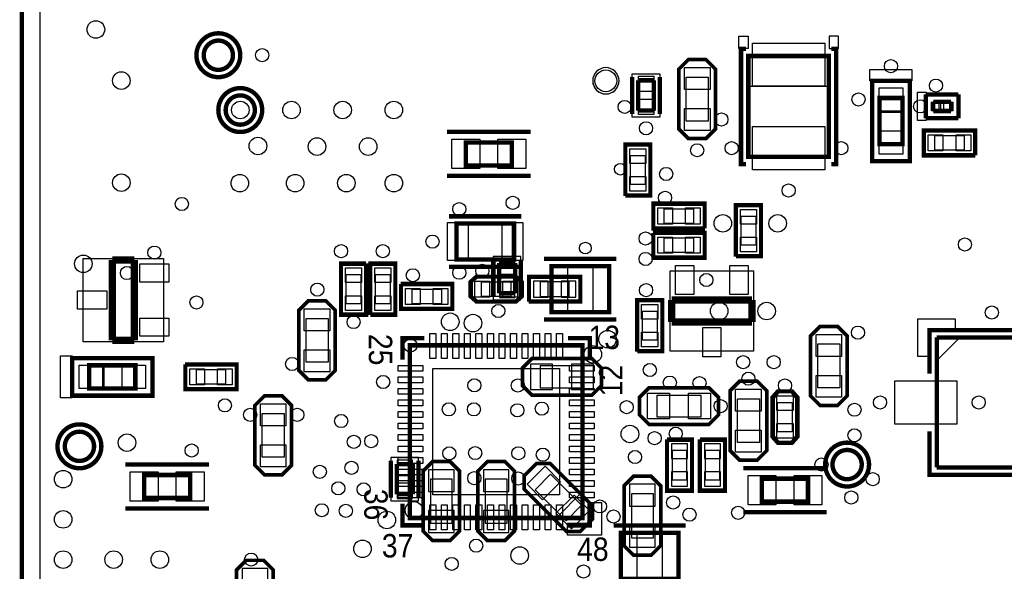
# Model space of a CAD drawing. Extents: x 6 to 156, y -6 to 136.
# Tile 8 of 32: x 7 to 41, y 82 to 101. Entities that reach past the tile are written whole.
import ezdxf

# ---------------------------------------------------------------- set-up
doc = ezdxf.new("R2010")
doc.units = 0
for name, color, linetype in [('BG_OUTLINE', 134, 'CONTINUOUS'), ('PG_ASSEMBLY_BOTTOM', 1, 'CONTINUOUS'), ('PG_ASSEMBLY_TOP', 1, 'CONTINUOUS'), ('PG_PLACE_BOUND_BOTTOM', 152, 'CONTINUOUS'), ('PG_PLACE_BOUND_TOP', 152, 'CONTINUOUS'), ('PG_SILKSCREEN_BOTTOM', 204, 'CONTINUOUS'), ('PG_SILKSCREEN_TOP', 45, 'CONTINUOUS'), ('PIN_BOTTOM', 5, 'CONTINUOUS'), ('PIN_TOP', 1, 'CONTINUOUS'), ('RKI_ALL', 174, 'CONTINUOUS'), ('VC_BOTTOM', 5, 'CONTINUOUS'), ('VC_TOP', 1, 'CONTINUOUS')]:
    doc.layers.add(name, color=color, linetype=linetype)

msp = doc.modelspace()

# ---------------------------------------------------------------- linework, layer by layer
at = {"layer": 'BG_OUTLINE', "const_width": 0.1524}
msp.add_lwpolyline([(137.050018, 11.925808), (137.050018, 129.542032, 0.414184), (136.542018, 130.050032), (7.558024, 130.050032, 0.414214), (7.050024, 129.542032), (7.050024, 0.558038, 0.414233), (7.558024, 0.050038)], format="xyb", dxfattribs=at)
at = {"layer": 'PG_ASSEMBLY_BOTTOM', "const_width": 0.1524}
for points in [[(24.183086, 92.777056), (23.632922, 92.777056)], [(23.632922, 92.777056), (23.632922, 91.72702)], [(24.183086, 91.72702), (24.183086, 92.777056)], [(23.632922, 91.72702), (24.183086, 91.72702)], [(20.627086, 85.792056), (20.076922, 85.792056)], [(20.076922, 85.792056), (20.076922, 84.74202)], [(20.627086, 84.74202), (20.627086, 85.792056)], [(20.076922, 84.74202), (20.627086, 84.74202)]]:
    msp.add_lwpolyline(points, dxfattribs=at)
at = {"layer": 'PG_ASSEMBLY_BOTTOM'}
for points in [[(24.720804, 92.252038), (26.397204, 92.252038), (26.397204, 91.490038), (24.720804, 91.490038)], [(27.133804, 88.467438), (26.854404, 88.188038), (24.771604, 88.188038), (24.492204, 88.467438), (24.416004, 88.543638), (24.416004, 89.102438), (24.593804, 89.280238), (24.771604, 89.458038), (26.854404, 89.458038), (27.032204, 89.280238), (27.210004, 89.102438), (27.210004, 88.543638)], [(30.277308, 86.593934), (30.277308, 84.917534), (29.515308, 84.917534), (29.515308, 86.593934)], [(31.420308, 86.593934), (31.420308, 84.917534), (30.658308, 84.917534), (30.658308, 86.593934)], [(21.266404, 83.184238), (20.987004, 83.463638), (20.987004, 85.546438), (21.266404, 85.825838), (21.342604, 85.902038), (21.901404, 85.902038), (22.079204, 85.724238), (22.257004, 85.546438), (22.257004, 83.463638), (22.079204, 83.285838), (21.901404, 83.108038), (21.342604, 83.108038)], [(23.171404, 83.184238), (22.892004, 83.463638), (22.892004, 85.546438), (23.171404, 85.825838), (23.247604, 85.902038), (23.806404, 85.902038), (23.984204, 85.724238), (24.162004, 85.546438), (24.162004, 83.463638), (23.984204, 83.285838), (23.806404, 83.108038), (23.247604, 83.108038)], [(26.368502, 83.44662), (25.973278, 83.44662), (24.500586, 84.919312), (24.500586, 85.314536), (24.500586, 85.422232), (24.89581, 85.817456), (25.14727, 85.817456), (25.39873, 85.817456), (26.871422, 84.344764), (26.871422, 84.093304), (26.871422, 83.841844), (26.476198, 83.44662)], [(28.962604, 85.317838), (29.242004, 85.038438), (29.242004, 82.955638), (28.962604, 82.676238), (28.886404, 82.600038), (28.327604, 82.600038), (28.149804, 82.777838), (27.972004, 82.955638), (27.972004, 85.038438), (28.149804, 85.216238), (28.327604, 85.394038), (28.886404, 85.394038)], [(15.500604, 82.396838), (15.780004, 82.117438), (15.780004, 80.034638), (15.500604, 79.755238), (15.424404, 79.679038), (14.865604, 79.679038), (14.687804, 79.856838), (14.510004, 80.034638), (14.510004, 82.117438), (14.687804, 82.295238), (14.865604, 82.473038), (15.424404, 82.473038)]]:
    msp.add_lwpolyline(points, close=True, dxfattribs=at)
at = {"layer": 'PG_ASSEMBLY_TOP', "const_width": 0.1524}
for points in [[(14.383004, 99.999038, 0.99995), (13.367004, 99.999038, 1.00005), (14.383004, 99.999038)], [(15.145004, 98.094038, 0.99995), (14.129004, 98.094038, 1.00005), (15.145004, 98.094038)], [(9.557004, 86.410038, 0.99995), (8.541004, 86.410038, 1.00005), (9.557004, 86.410038)], [(36.227004, 85.775038, 0.99995), (35.211004, 85.775038, 1.00005), (36.227004, 85.775038)]]:
    msp.add_lwpolyline(points, format="xyb", dxfattribs=at)
for points in [[(32.286956, 99.971098), (32.286956, 96.470978), (35.087052, 96.470978), (35.087052, 99.971098), (32.286956, 99.971098)], [(28.458922, 99.127056), (29.009086, 99.127056)], [(28.458922, 98.07702), (28.458922, 99.127056)], [(29.009086, 99.127056), (29.009086, 98.07702)], [(36.842954, 98.512884), (36.842954, 96.912938), (37.643054, 96.912938), (37.643054, 98.512884), (36.842954, 98.512884)], [(39.330884, 98.381058), (38.711124, 98.381058)], [(38.711124, 98.381058), (38.711124, 98.061018)], [(39.330884, 98.061018), (39.330884, 98.381058)], [(29.009086, 98.07702), (28.458922, 98.07702)], [(38.711124, 98.061018), (39.330884, 98.061018)], [(22.472904, 96.169988), (22.472904, 96.970088), (24.073104, 96.970088), (24.073104, 96.169988), (22.472904, 96.169988)], [(24.146002, 94.147132), (22.146006, 94.147132), (22.146006, 92.896944), (24.146002, 92.896944), (24.146002, 94.147132)], [(27.448002, 91.070938), (25.448006, 91.070938), (25.448006, 92.670884), (27.448002, 92.670884), (27.448002, 91.070938)], [(26.526998, 89.918032), (20.52701, 89.918032), (20.52701, 83.918044), (26.526998, 83.918044), (26.526998, 89.918032)], [(46.32198, 90.193876), (38.832028, 90.193876)], [(38.832028, 90.193876), (38.832028, 85.673946)], [(9.391904, 88.422988), (10.992104, 88.422988), (10.992104, 89.223088), (9.391904, 89.223088), (9.391904, 88.422988)], [(38.832028, 85.673946), (46.32198, 85.673946)], [(11.296904, 84.612988), (11.296904, 85.413088), (12.897104, 85.413088), (12.897104, 84.612988), (11.296904, 84.612988)], [(34.360104, 85.286088), (34.360104, 84.485988), (32.759904, 84.485988), (32.759904, 85.286088), (34.360104, 85.286088)], [(27.861006, 83.399884), (29.861002, 83.399884), (29.861002, 81.799938), (27.861006, 81.799938), (27.861006, 83.399884)]]:
    msp.add_lwpolyline(points, dxfattribs=at)
at = {"layer": 'PG_ASSEMBLY_TOP'}
for points in [[(35.09645, 99.98075), (32.277812, 99.98075), (32.277812, 98.925634), (35.09645, 98.925634)], [(30.156404, 99.795838), (29.877004, 99.516438), (29.877004, 97.433638), (30.156404, 97.154238), (30.232604, 97.078038), (30.791404, 97.078038), (30.969204, 97.255838), (31.147004, 97.433638), (31.147004, 99.516438), (30.969204, 99.694238), (30.791404, 99.872038), (30.232604, 99.872038)], [(36.832286, 98.505264), (37.643054, 98.505264), (37.643054, 98.00971), (36.832286, 98.00971)], [(38.920928, 98.061018), (38.920928, 98.381058), (38.711124, 98.381058), (38.711124, 98.061018)], [(40.113204, 97.332038), (40.113204, 96.570038), (38.436804, 96.570038), (38.436804, 97.332038)], [(28.829, 95.1738), (28.067, 95.1738), (28.067, 96.8502), (28.829, 96.8502)], [(30.715204, 94.792038), (30.715204, 94.030038), (29.038804, 94.030038), (29.038804, 94.792038)], [(32.671004, 93.064838), (31.909004, 93.064838), (31.909004, 94.741238), (32.671004, 94.741238)], [(29.038804, 93.014038), (29.038804, 93.776038), (30.715204, 93.776038), (30.715204, 93.014038)], [(11.970004, 90.042238), (9.176004, 90.042238), (9.176004, 92.937838), (11.970004, 92.937838)], [(18.193004, 92.709238), (18.955004, 92.709238), (18.955004, 91.032838), (18.193004, 91.032838)], [(19.971004, 91.032838), (19.209004, 91.032838), (19.209004, 92.709238), (19.971004, 92.709238)], [(32.467804, 92.506038), (32.467804, 89.712038), (29.572204, 89.712038), (29.572204, 92.506038)], [(24.187404, 92.252038), (22.866604, 92.252038), (22.688804, 92.09659), (22.688804, 91.648026), (22.866604, 91.490038), (24.187404, 91.490038), (24.365204, 91.642438), (24.365204, 92.099638)], [(20.275804, 91.236038), (20.275804, 91.998038), (21.952204, 91.998038), (21.952204, 91.236038)], [(17.659604, 88.772238), (17.939004, 89.051638), (17.939004, 91.134438), (17.659604, 91.413838), (17.583404, 91.490038), (17.024604, 91.490038), (16.846804, 91.312238), (16.669004, 91.134438), (16.669004, 89.051638), (16.846804, 88.873838), (17.024604, 88.696038), (17.583404, 88.696038)], [(29.242004, 89.762838), (28.480004, 89.762838), (28.480004, 91.439238), (29.242004, 91.439238)], [(35.439604, 87.883238), (35.719004, 88.162638), (35.719004, 90.245438), (35.439604, 90.524838), (35.363404, 90.601038), (34.804604, 90.601038), (34.626804, 90.423238), (34.449004, 90.245438), (34.449004, 88.162638), (34.626804, 87.984838), (34.804604, 87.807038), (35.363404, 87.807038)], [(38.876986, 89.433908), (39.57701, 90.133932), (38.876986, 90.133932)], [(9.399778, 88.41232), (9.399778, 89.223088), (9.895332, 89.223088), (9.895332, 88.41232)], [(12.782804, 88.442038), (12.782804, 89.204038), (14.459204, 89.204038), (14.459204, 88.442038)], [(32.645604, 85.978238), (32.925004, 86.257638), (32.925004, 88.340438), (32.645604, 88.619838), (32.569404, 88.696038), (32.010604, 88.696038), (31.832804, 88.518238), (31.655004, 88.340438), (31.655004, 86.257638), (31.832804, 86.079838), (32.010604, 85.902038), (32.569404, 85.902038)], [(28.556204, 87.451438), (28.835604, 87.172038), (30.918404, 87.172038), (31.197804, 87.451438), (31.274004, 87.527638), (31.274004, 88.086438), (31.096204, 88.264238), (30.918404, 88.442038), (28.835604, 88.442038), (28.657804, 88.264238), (28.480004, 88.086438), (28.480004, 87.527638)], [(33.941004, 86.765638), (33.941004, 88.086438), (33.785556, 88.264238), (33.336992, 88.264238), (33.179004, 88.086438), (33.179004, 86.765638), (33.331404, 86.587838), (33.788604, 86.587838)], [(16.135604, 85.470238), (16.415004, 85.749638), (16.415004, 87.832438), (16.135604, 88.111838), (16.059404, 88.188038), (15.500604, 88.188038), (15.322804, 88.010238), (15.145004, 87.832438), (15.145004, 85.749638), (15.322804, 85.571838), (15.500604, 85.394038), (16.059404, 85.394038)], [(26.526998, 84.833714), (26.526998, 83.918044), (25.611328, 83.918044)]]:
    msp.add_lwpolyline(points, close=True, dxfattribs=at)
msp.add_lwpolyline([(26.879804, 99.110038, 1.000082), (27.794204, 99.110038, 0.999918), (26.879804, 99.110038), (26.879804, 99.084638)], format="xyb", dxfattribs=at)
at = {"layer": 'PG_PLACE_BOUND_BOTTOM'}
for points in [[(24.388064, 93.0021), (23.427944, 93.0021), (23.427944, 91.501976), (24.388064, 91.501976)], [(25.051004, 92.125038), (25.051004, 91.617038), (26.067004, 91.617038), (26.067004, 92.125038)], [(26.575004, 88.442038), (26.575004, 89.204038), (25.051004, 89.204038), (25.051004, 88.442038)], [(30.150308, 86.263734), (29.642308, 86.263734), (29.642308, 85.247734), (30.150308, 85.247734)], [(31.293308, 86.263734), (30.785308, 86.263734), (30.785308, 85.247734), (31.293308, 85.247734)], [(19.871944, 84.516976), (20.832064, 84.516976), (20.832064, 86.0171), (19.871944, 86.0171)], [(21.241004, 83.743038), (22.003004, 83.743038), (22.003004, 85.267038), (21.241004, 85.267038)], [(23.146004, 83.743038), (23.908004, 83.743038), (23.908004, 85.267038), (23.146004, 85.267038)], [(25.955498, 83.82381), (26.494232, 84.362544), (25.41651, 85.440266), (24.877776, 84.901532)], [(28.988004, 84.759038), (28.226004, 84.759038), (28.226004, 83.235038), (28.988004, 83.235038)]]:
    msp.add_lwpolyline(points, close=True, dxfattribs=at)
at = {"layer": 'PG_PLACE_BOUND_TOP'}
for points in [[(14.383004, 99.999038, 1), (13.367004, 99.998987, 1)], [(27.794204, 99.110038, 1), (26.879784, 99.109963, 1)], [(15.145004, 98.094038, 1), (14.129004, 98.093987, 1)], [(9.557004, 86.410038, 1), (8.541004, 86.409987, 1)], [(36.227004, 85.775038, 1), (35.211004, 85.774987, 1)]]:
    msp.add_lwpolyline(points, format="xyb", close=True, dxfattribs=at)
for points in [[(32.286956, 99.971098), (35.086798, 99.971098), (35.086798, 96.470978), (32.286956, 96.470978)], [(28.253944, 99.3521), (29.214064, 99.3521), (29.214064, 97.851976), (28.253944, 97.851976)], [(30.131004, 99.237038), (30.893004, 99.237038), (30.893004, 97.713038), (30.131004, 97.713038)], [(36.842954, 98.512884), (37.643054, 98.512884), (37.643054, 96.912938), (36.842954, 96.912938)], [(39.330884, 98.061018), (39.330884, 98.381058), (38.711124, 98.381058), (38.711124, 98.061018)], [(39.783004, 97.205038), (39.783004, 96.697038), (38.767004, 96.697038), (38.767004, 97.205038)], [(24.073104, 96.970088), (24.073104, 96.170242), (22.473158, 96.170242), (22.473158, 96.970088)], [(28.702, 95.504), (28.194, 95.504), (28.194, 96.52), (28.702, 96.52)], [(30.385004, 94.665038), (30.385004, 94.157038), (29.369004, 94.157038), (29.369004, 94.665038)], [(32.544004, 93.395038), (32.036004, 93.395038), (32.036004, 94.411038), (32.544004, 94.411038)], [(24.146002, 94.147132), (24.146002, 92.897198), (22.146006, 92.897198), (22.146006, 94.147132)], [(29.369004, 93.141038), (29.369004, 93.649038), (30.385004, 93.649038), (30.385004, 93.141038)], [(11.970004, 90.042238), (9.176004, 90.042238), (9.176004, 92.937838), (11.970004, 92.937838)], [(18.320004, 92.379038), (18.828004, 92.379038), (18.828004, 91.363038), (18.320004, 91.363038)], [(19.844004, 91.363038), (19.336004, 91.363038), (19.336004, 92.379038), (19.844004, 92.379038)], [(25.448006, 92.670884), (25.448006, 91.070938), (27.448002, 91.070938), (27.448002, 92.670884)], [(32.467804, 92.506038), (32.467804, 89.712038), (29.572204, 89.712038), (29.572204, 92.506038)], [(24.035004, 92.125038), (24.035004, 91.617038), (23.019004, 91.617038), (23.019004, 92.125038)], [(20.606004, 91.363038), (20.606004, 91.871038), (21.622004, 91.871038), (21.622004, 91.363038)], [(29.115004, 90.093038), (28.607004, 90.093038), (28.607004, 91.109038), (29.115004, 91.109038)], [(17.685004, 89.331038), (16.923004, 89.331038), (16.923004, 90.855038), (17.685004, 90.855038)], [(35.465004, 88.442038), (34.703004, 88.442038), (34.703004, 89.966038), (35.465004, 89.966038)], [(46.32198, 85.673946), (46.32198, 90.193876), (38.832028, 90.193876), (38.832028, 85.673946)], [(26.526998, 89.918032), (26.526998, 83.918044), (20.52701, 83.918044), (20.52701, 89.918032)], [(9.391904, 88.422988), (9.391904, 89.223088), (10.992104, 89.223088), (10.992104, 88.422988)], [(13.113004, 88.569038), (13.113004, 89.077038), (14.129004, 89.077038), (14.129004, 88.569038)], [(29.115004, 87.426038), (29.115004, 88.188038), (30.639004, 88.188038), (30.639004, 87.426038)], [(32.671004, 86.537038), (31.909004, 86.537038), (31.909004, 88.061038), (32.671004, 88.061038)], [(33.814004, 86.918038), (33.306004, 86.918038), (33.306004, 87.934038), (33.814004, 87.934038)], [(16.161004, 86.029038), (15.399004, 86.029038), (15.399004, 87.553038), (16.161004, 87.553038)], [(12.897104, 85.413088), (12.897104, 84.613242), (11.297158, 84.613242), (11.297158, 85.413088)], [(32.759904, 84.485988), (32.759904, 85.286088), (34.360104, 85.286088), (34.360104, 84.485988)], [(29.861002, 81.799938), (29.861002, 83.399884), (27.861006, 83.399884), (27.861006, 81.799938)]]:
    msp.add_lwpolyline(points, close=True, dxfattribs=at)
at = {"layer": 'PG_SILKSCREEN_BOTTOM'}
for points, const_width in [([(23.427944, 91.611958), (23.427944, 92.892118)], 0.1524), ([(24.388064, 91.611958), (24.388064, 92.892118)], 0.1524), ([(24.657304, 91.426538), (26.460704, 91.426538), (26.460704, 92.315538), (24.657304, 92.315538), (24.657304, 91.439238)], 0.127), ([(27.184604, 89.127838), (26.854404, 89.458038), (24.771604, 89.458038), (24.441404, 89.127838), (24.441404, 88.518238), (24.771604, 88.188038), (26.854404, 88.188038), (27.184604, 88.518238), (27.184604, 89.127838)], 0.127), ([(29.451808, 86.657434), (29.451808, 84.854034), (30.340808, 84.854034), (30.340808, 86.657434), (29.464508, 86.657434)], 0.127), ([(30.594808, 86.657434), (30.594808, 84.854034), (31.483808, 84.854034), (31.483808, 86.657434), (30.607508, 86.657434)], 0.127), ([(19.871944, 85.907118), (19.871944, 84.626958)], 0.1524), ([(20.832064, 85.907118), (20.832064, 84.626958)], 0.1524), ([(21.926804, 83.133438), (22.257004, 83.463638), (22.257004, 85.546438), (21.926804, 85.876638), (21.317204, 85.876638), (20.987004, 85.546438), (20.987004, 83.463638), (21.317204, 83.133438), (21.926804, 83.133438)], 0.127), ([(23.831804, 83.133438), (24.162004, 83.463638), (24.162004, 85.546438), (23.831804, 85.876638), (23.222204, 85.876638), (22.892004, 85.546438), (22.892004, 83.463638), (23.222204, 83.133438), (23.831804, 83.133438)], 0.127), ([(26.871422, 83.877658), (26.871422, 84.344764), (25.39873, 85.817456), (24.931624, 85.817456), (24.500586, 85.386418), (24.500586, 84.919312), (25.973278, 83.44662), (26.440384, 83.44662), (26.871422, 83.877658)], 0.127), ([(28.302204, 85.368638), (27.972004, 85.038438), (27.972004, 82.955638), (28.302204, 82.625438), (28.911804, 82.625438), (29.242004, 82.955638), (29.242004, 85.038438), (28.911804, 85.368638), (28.302204, 85.368638)], 0.127), ([(14.840204, 82.447638), (14.510004, 82.117438), (14.510004, 80.034638), (14.840204, 79.704438), (15.449804, 79.704438), (15.780004, 80.034638), (15.780004, 82.117438), (15.449804, 82.447638), (14.840204, 82.447638)], 0.127)]:
    msp.add_lwpolyline(points, dxfattribs=dict(at, const_width=const_width))
at = {"layer": 'PG_SILKSCREEN_TOP', "const_width": 0.1524}
for points in [[(14.637004, 99.999038, -1.000033), (13.113004, 99.999038, -0.999967), (14.637004, 99.999038)], [(15.399004, 98.094038, -1.000033), (13.875004, 98.094038, -0.999967), (15.399004, 98.094038)], [(9.811004, 86.410038, -1.000033), (8.287004, 86.410038, -0.999967), (9.811004, 86.410038)], [(36.481004, 85.775038, -1.000033), (34.957004, 85.775038, -0.999967), (36.481004, 85.775038)]]:
    msp.add_lwpolyline(points, format="xyb", dxfattribs=at)
at = {"layer": 'PG_SILKSCREEN_TOP'}
for points in [[(31.95701, 100.23094), (31.95701, 100.660962), (32.27705, 100.660962), (32.27705, 100.23094)], [(35.416998, 100.23094), (35.416998, 100.660962), (35.096958, 100.660962), (35.096958, 100.23094)], [(36.51377, 99.507802), (37.973, 99.507802), (37.973, 99.111816), (36.51377, 99.111816)], [(38.460934, 98.711004), (38.460934, 97.731072), (38.16096, 97.731072), (38.16096, 98.711004)], [(38.577012, 89.533984), (38.176962, 89.533984), (38.176962, 90.833956), (39.476934, 90.833956), (39.476934, 90.433906), (38.577012, 90.433906)], [(8.39724, 88.093804), (8.39724, 89.553034), (8.793226, 89.553034), (8.793226, 88.093804)], [(26.726896, 84.457794), (27.1907, 84.457794), (27.1907, 83.318096), (26.004774, 83.318096), (26.004774, 83.736688), (26.726896, 83.736688)]]:
    msp.add_lwpolyline(points, close=True, dxfattribs=at)
for points, const_width in [([(32.208724, 100.225352), (32.031686, 100.225352), (32.031686, 96.217232), (32.208724, 96.217232)], 0.1524), ([(35.165284, 100.225352), (35.342322, 100.225352), (35.342322, 96.217232), (35.165284, 96.217232)], 0.1524), ([(30.816804, 99.846638), (31.147004, 99.516438), (31.147004, 97.433638), (30.816804, 97.103438), (30.207204, 97.103438), (29.877004, 97.433638), (29.877004, 99.516438), (30.207204, 99.846638), (30.816804, 99.846638)], 0.127), ([(28.253944, 97.961958), (28.253944, 99.242118)], 0.1524), ([(29.214064, 97.961958), (29.214064, 99.242118)], 0.1524), ([(36.588954, 96.320102), (37.897054, 96.320102), (37.897054, 99.112578), (36.588954, 99.112578), (36.588954, 96.320102)], 0.1524), ([(38.457124, 97.807018), (38.457124, 98.635058)], 0.1524), ([(38.457124, 98.635058), (39.584884, 98.635058)], 0.1524), ([(39.584884, 98.635058), (39.584884, 97.807018)], 0.1524), ([(39.584884, 97.807018), (38.457124, 97.807018)], 0.1524), ([(24.72309, 97.332038), (21.822918, 97.332038)], 0.1524), ([(40.176704, 96.506538), (38.373304, 96.506538), (38.373304, 97.395538), (40.176704, 97.395538), (40.176704, 96.519238)], 0.127), ([(28.0035, 95.1103), (28.0035, 96.9137), (28.8925, 96.9137), (28.8925, 95.1103), (28.0162, 95.1103)], 0.127), ([(21.822918, 95.808038), (24.72309, 95.808038)], 0.1524), ([(30.778704, 93.966538), (28.975304, 93.966538), (28.975304, 94.855538), (30.778704, 94.855538), (30.778704, 93.979238)], 0.127), ([(31.845504, 93.001338), (31.845504, 94.804738), (32.734504, 94.804738), (32.734504, 93.001338), (31.858204, 93.001338)], 0.127), ([(21.892006, 94.401132), (24.400002, 94.401132)], 0.1524), ([(28.975304, 93.839538), (30.778704, 93.839538), (30.778704, 92.950538), (28.975304, 92.950538), (28.975304, 93.826838)], 0.127), ([(10.954004, 92.887038), (10.192004, 92.887038)], 0.254), ([(10.192004, 92.887038), (10.192004, 90.093038)], 0.254), ([(10.954004, 90.093038), (10.954004, 92.887038)], 0.254), ([(19.018504, 92.772738), (19.018504, 90.969338), (18.129504, 90.969338), (18.129504, 92.772738), (19.005804, 92.772738)], 0.127), ([(19.145504, 90.969338), (19.145504, 92.772738), (20.034504, 92.772738), (20.034504, 90.969338), (19.158204, 90.969338)], 0.127), ([(24.400002, 92.642944), (21.892006, 92.642944)], 0.1524), ([(25.194006, 92.924884), (27.702002, 92.924884)], 0.1524), ([(24.212804, 91.426538), (22.841204, 91.426538), (22.625304, 91.617038), (22.625304, 92.125038), (22.841204, 92.315538), (24.212804, 92.315538), (24.428704, 92.125038), (24.428704, 91.617038), (24.212804, 91.426538)], 0.127), ([(20.212304, 92.061538), (22.015704, 92.061538), (22.015704, 91.172538), (20.212304, 91.172538), (20.212304, 92.048838)], 0.127), ([(16.999204, 88.721438), (16.669004, 89.051638), (16.669004, 91.134438), (16.999204, 91.464638), (17.608804, 91.464638), (17.939004, 91.134438), (17.939004, 89.051638), (17.608804, 88.721438), (16.999204, 88.721438)], 0.127), ([(28.416504, 89.699338), (28.416504, 91.502738), (29.305504, 91.502738), (29.305504, 89.699338), (28.429204, 89.699338)], 0.127), ([(32.417004, 91.490038), (29.623004, 91.490038)], 0.254), ([(29.623004, 91.490038), (29.623004, 90.728038)], 0.254), ([(32.417004, 90.728038), (32.417004, 91.490038)], 0.254), ([(27.702002, 90.816938), (25.194006, 90.816938)], 0.1524), ([(29.623004, 90.728038), (32.417004, 90.728038)], 0.254), ([(34.779204, 87.832438), (34.449004, 88.162638), (34.449004, 90.245438), (34.779204, 90.575638), (35.388804, 90.575638), (35.719004, 90.245438), (35.719004, 88.162638), (35.388804, 87.832438), (34.779204, 87.832438)], 0.127), ([(38.578028, 88.93302), (38.578028, 90.447876), (46.57598, 90.447876), (46.57598, 88.93302)], 0.1524), ([(10.192004, 90.093038), (10.954004, 90.093038)], 0.254), ([(21.027136, 90.172032), (20.27301, 90.172032), (20.27301, 89.417906)], 0.1524), ([(26.780998, 89.417906), (26.780998, 90.172032), (26.026872, 90.172032)], 0.1524), ([(11.58494, 88.168988), (11.58494, 89.477088), (8.792464, 89.477088), (8.792464, 88.168988), (11.58494, 88.168988)], 0.1524), ([(12.719304, 89.267538), (14.522704, 89.267538), (14.522704, 88.378538), (12.719304, 88.378538), (12.719304, 89.254838)], 0.127), ([(31.985204, 85.927438), (31.655004, 86.257638), (31.655004, 88.340438), (31.985204, 88.670638), (32.594804, 88.670638), (32.925004, 88.340438), (32.925004, 86.257638), (32.594804, 85.927438), (31.985204, 85.927438)], 0.127), ([(28.505404, 88.111838), (28.835604, 88.442038), (30.918404, 88.442038), (31.248604, 88.111838), (31.248604, 87.502238), (30.918404, 87.172038), (28.835604, 87.172038), (28.505404, 87.502238), (28.505404, 88.111838)], 0.127), ([(33.115504, 86.740238), (33.115504, 88.111838), (33.306004, 88.327738), (33.814004, 88.327738), (34.004504, 88.111838), (34.004504, 86.740238), (33.814004, 86.524338), (33.306004, 86.524338), (33.115504, 86.740238)], 0.127), ([(15.475204, 85.419438), (15.145004, 85.749638), (15.145004, 87.832438), (15.475204, 88.162638), (16.084804, 88.162638), (16.415004, 87.832438), (16.415004, 85.749638), (16.084804, 85.419438), (15.475204, 85.419438)], 0.127), ([(38.578028, 86.935056), (38.578028, 85.419946), (46.57598, 85.419946), (46.57598, 86.935056)], 0.1524), ([(13.54709, 85.775038), (10.646918, 85.775038)], 0.1524), ([(35.01009, 85.648038), (32.109918, 85.648038)], 0.1524), ([(20.27301, 84.417916), (20.27301, 83.664044), (21.027136, 83.664044)], 0.1524), ([(26.026872, 83.664044), (26.780998, 83.664044), (26.780998, 84.417916)], 0.1524), ([(10.646918, 84.251038), (13.54709, 84.251038)], 0.1524), ([(32.109918, 84.124038), (35.01009, 84.124038)], 0.1524), ([(27.607006, 83.653884), (30.115002, 83.653884)], 0.1524)]:
    msp.add_lwpolyline(points, dxfattribs=dict(at, const_width=const_width))
at = {"layer": 'PIN_BOTTOM'}
for points in [[(24.174704, 92.385388), (24.174704, 92.918788), (23.641304, 92.918788), (23.641304, 92.385388)], [(24.174704, 91.585288), (24.174704, 92.118688), (23.641304, 92.118688), (23.641304, 91.585288)], [(24.822404, 92.150438), (24.822404, 91.591638), (25.330404, 91.591638), (25.330404, 92.150438)], [(25.787604, 92.150438), (25.787604, 91.591638), (26.295604, 91.591638), (26.295604, 92.150438)], [(25.482804, 88.378538), (25.482804, 89.267538), (24.720804, 89.267538), (24.720804, 88.378538)], [(26.905204, 88.378538), (26.905204, 89.267538), (26.143204, 89.267538), (26.143204, 88.378538)], [(30.175708, 86.492334), (29.616908, 86.492334), (29.616908, 85.984334), (30.175708, 85.984334)], [(31.318708, 86.492334), (30.759908, 86.492334), (30.759908, 85.984334), (31.318708, 85.984334)], [(20.085304, 85.933788), (20.085304, 85.400388), (20.618704, 85.400388), (20.618704, 85.933788)], [(21.177504, 84.835238), (22.066504, 84.835238), (22.066504, 85.597238), (21.177504, 85.597238)], [(23.082504, 84.835238), (23.971504, 84.835238), (23.971504, 85.597238), (23.082504, 85.597238)], [(25.138183, 84.551241), (25.766801, 85.179859), (25.227985, 85.718675), (24.599367, 85.090057)], [(30.175708, 85.527134), (29.616908, 85.527134), (29.616908, 85.019134), (30.175708, 85.019134)], [(31.318708, 85.527134), (30.759908, 85.527134), (30.759908, 85.019134), (31.318708, 85.019134)], [(20.085304, 85.133688), (20.085304, 84.600288), (20.618704, 84.600288), (20.618704, 85.133688)], [(29.051504, 85.089238), (28.162504, 85.089238), (28.162504, 84.327238), (29.051504, 84.327238)], [(26.144023, 83.545401), (26.772641, 84.174019), (26.233825, 84.712835), (25.605207, 84.084217)], [(21.177504, 83.412838), (22.066504, 83.412838), (22.066504, 84.174838), (21.177504, 84.174838)], [(23.082504, 83.412838), (23.971504, 83.412838), (23.971504, 84.174838), (23.082504, 84.174838)], [(29.051504, 83.666838), (28.162504, 83.666838), (28.162504, 82.904838), (29.051504, 82.904838)], [(15.589504, 82.168238), (14.700504, 82.168238), (14.700504, 81.406238), (15.589504, 81.406238)]]:
    msp.add_lwpolyline(points, close=True, dxfattribs=at)
at = {"layer": 'PIN_TOP'}
for points in [[(32.429704, 98.921824), (32.429704, 100.420424), (34.944304, 100.420424), (34.944304, 98.921824)], [(30.067504, 99.567238), (30.956504, 99.567238), (30.956504, 98.805238), (30.067504, 98.805238)], [(28.467304, 98.735388), (28.467304, 99.268788), (29.000704, 99.268788), (29.000704, 98.735388)], [(36.836604, 98.8695), (37.649404, 98.8695), (37.649404, 98.0567), (36.836604, 98.0567)], [(28.467304, 97.935288), (28.467304, 98.468688), (29.000704, 98.468688), (29.000704, 97.935288)], [(38.65372, 98.068638), (38.65372, 98.373438), (38.95852, 98.373438), (38.95852, 98.068638)], [(39.083488, 98.068638), (39.083488, 98.373438), (39.388288, 98.373438), (39.388288, 98.068638)], [(30.067504, 98.144838), (30.956504, 98.144838), (30.956504, 97.382838), (30.067504, 97.382838)], [(32.429704, 96.021652), (32.429704, 97.520252), (34.944304, 97.520252), (34.944304, 96.021652)], [(36.836604, 97.369376), (37.649404, 97.369376), (37.649404, 96.556576), (36.836604, 96.556576)], [(39.046404, 97.230438), (39.046404, 96.671638), (38.538404, 96.671638), (38.538404, 97.230438)], [(40.011604, 97.230438), (40.011604, 96.671638), (39.503604, 96.671638), (39.503604, 97.230438)], [(22.955504, 97.078038), (22.955504, 96.062038), (21.990304, 96.062038), (21.990304, 97.078038)], [(24.555704, 97.078038), (24.555704, 96.062038), (23.590504, 96.062038), (23.590504, 97.078038)], [(28.7274, 96.2406), (28.1686, 96.2406), (28.1686, 96.7486), (28.7274, 96.7486)], [(28.7274, 95.2754), (28.1686, 95.2754), (28.1686, 95.7834), (28.7274, 95.7834)], [(29.648404, 94.690438), (29.648404, 94.131638), (29.140404, 94.131638), (29.140404, 94.690438)], [(30.613604, 94.690438), (30.613604, 94.131638), (30.105604, 94.131638), (30.105604, 94.690438)], [(32.569404, 94.131638), (32.010604, 94.131638), (32.010604, 94.639638), (32.569404, 94.639638)], [(22.551644, 94.182438), (22.551644, 92.861638), (21.840444, 92.861638), (21.840444, 94.182438)], [(24.451564, 94.182438), (24.451564, 92.861638), (23.740364, 92.861638), (23.740364, 94.182438)], [(29.140404, 93.115638), (29.140404, 93.674438), (29.648404, 93.674438), (29.648404, 93.115638)], [(30.105604, 93.115638), (30.105604, 93.674438), (30.613604, 93.674438), (30.613604, 93.115638)], [(32.569404, 93.166438), (32.010604, 93.166438), (32.010604, 93.674438), (32.569404, 93.674438)], [(12.160504, 92.112338), (11.144504, 92.112338), (11.144504, 92.747338), (12.160504, 92.747338)], [(18.294604, 92.607638), (18.853404, 92.607638), (18.853404, 92.099638), (18.294604, 92.099638)], [(19.869404, 92.099638), (19.310604, 92.099638), (19.310604, 92.607638), (19.869404, 92.607638)], [(26.002488, 92.671138), (26.002488, 91.070938), (25.443688, 91.070938), (25.443688, 92.671138)], [(27.45232, 92.671138), (27.45232, 91.070938), (26.89352, 91.070938), (26.89352, 92.671138)], [(30.397704, 92.696538), (30.397704, 91.680538), (29.762704, 91.680538), (29.762704, 92.696538)], [(32.277304, 92.696538), (32.277304, 91.680538), (31.642304, 91.680538), (31.642304, 92.696538)], [(23.298404, 92.150438), (23.298404, 91.591638), (22.790404, 91.591638), (22.790404, 92.150438)], [(24.263604, 92.150438), (24.263604, 91.591638), (23.755604, 91.591638), (23.755604, 92.150438)], [(10.001504, 91.172538), (8.985504, 91.172538), (8.985504, 91.807538), (10.001504, 91.807538)], [(20.377404, 91.337638), (20.377404, 91.896438), (20.885404, 91.896438), (20.885404, 91.337638)], [(21.342604, 91.337638), (21.342604, 91.896438), (21.850604, 91.896438), (21.850604, 91.337638)], [(18.294604, 91.642438), (18.853404, 91.642438), (18.853404, 91.134438), (18.294604, 91.134438)], [(19.869404, 91.134438), (19.310604, 91.134438), (19.310604, 91.642438), (19.869404, 91.642438)], [(29.140404, 90.829638), (28.581604, 90.829638), (28.581604, 91.337638), (29.140404, 91.337638)], [(17.748504, 90.423238), (16.859504, 90.423238), (16.859504, 91.185238), (17.748504, 91.185238)], [(12.160504, 90.232738), (11.144504, 90.232738), (11.144504, 90.867738), (12.160504, 90.867738)], [(21.42871, 90.32494), (21.42871, 89.46134), (21.22551, 89.46134), (21.22551, 90.32494)], [(21.828506, 90.32494), (21.828506, 89.46134), (21.625306, 89.46134), (21.625306, 90.32494)], [(22.228556, 90.32494), (22.228556, 89.46134), (22.025356, 89.46134), (22.025356, 90.32494)], [(22.628606, 90.32494), (22.628606, 89.46134), (22.425406, 89.46134), (22.425406, 90.32494)], [(23.028656, 90.32494), (23.028656, 89.46134), (22.825456, 89.46134), (22.825456, 90.32494)], [(23.428706, 90.32494), (23.428706, 89.46134), (23.225506, 89.46134), (23.225506, 90.32494)], [(23.828502, 90.32494), (23.828502, 89.46134), (23.625302, 89.46134), (23.625302, 90.32494)], [(24.228552, 90.32494), (24.228552, 89.46134), (24.025352, 89.46134), (24.025352, 90.32494)], [(24.628602, 90.32494), (24.628602, 89.46134), (24.425402, 89.46134), (24.425402, 90.32494)], [(25.028652, 90.32494), (25.028652, 89.46134), (24.825452, 89.46134), (24.825452, 90.32494)], [(25.428702, 90.32494), (25.428702, 89.46134), (25.225502, 89.46134), (25.225502, 90.32494)], [(25.828498, 90.32494), (25.828498, 89.46134), (25.625298, 89.46134), (25.625298, 90.32494)], [(29.140404, 89.864438), (28.581604, 89.864438), (28.581604, 90.372438), (29.140404, 90.372438)], [(31.337504, 90.537538), (31.337504, 89.521538), (30.702504, 89.521538), (30.702504, 90.537538)], [(35.528504, 89.534238), (34.639504, 89.534238), (34.639504, 90.296238), (35.528504, 90.296238)], [(17.748504, 89.000838), (16.859504, 89.000838), (16.859504, 89.762838), (17.748504, 89.762838)], [(9.035542, 88.416638), (9.035542, 89.229438), (9.848342, 89.229438), (9.848342, 88.416638)], [(10.535666, 88.416638), (10.535666, 89.229438), (11.348466, 89.229438), (11.348466, 88.416638)], [(12.884404, 88.543638), (12.884404, 89.102438), (13.392404, 89.102438), (13.392404, 88.543638)], [(13.849604, 88.543638), (13.849604, 89.102438), (14.357604, 89.102438), (14.357604, 88.543638)], [(20.120102, 89.219532), (20.983702, 89.219532), (20.983702, 89.016332), (20.120102, 89.016332)], [(25.724104, 89.115138), (25.724104, 84.720938), (21.329904, 84.720938), (21.329904, 89.115138)], [(26.070306, 89.219532), (26.933906, 89.219532), (26.933906, 89.016332), (26.070306, 89.016332)], [(20.120102, 88.819736), (20.983702, 88.819736), (20.983702, 88.616536), (20.120102, 88.616536)], [(26.070306, 88.819736), (26.933906, 88.819736), (26.933906, 88.616536), (26.070306, 88.616536)], [(35.528504, 88.111838), (34.639504, 88.111838), (34.639504, 88.873838), (35.528504, 88.873838)], [(39.531544, 87.184738), (37.372544, 87.184738), (37.372544, 88.683338), (39.531544, 88.683338)], [(20.120102, 88.419686), (20.983702, 88.419686), (20.983702, 88.216486), (20.120102, 88.216486)], [(26.070306, 88.419686), (26.933906, 88.419686), (26.933906, 88.216486), (26.070306, 88.216486)], [(32.734504, 87.629238), (31.845504, 87.629238), (31.845504, 88.391238), (32.734504, 88.391238)], [(20.120102, 88.019636), (20.983702, 88.019636), (20.983702, 87.816436), (20.120102, 87.816436)], [(26.070306, 88.019636), (26.933906, 88.019636), (26.933906, 87.816436), (26.070306, 87.816436)], [(28.784804, 87.362538), (28.784804, 88.251538), (29.546804, 88.251538), (29.546804, 87.362538)], [(30.207204, 87.362538), (30.207204, 88.251538), (30.969204, 88.251538), (30.969204, 87.362538)], [(33.839404, 87.654638), (33.280604, 87.654638), (33.280604, 88.162638), (33.839404, 88.162638)], [(16.224504, 87.121238), (15.335504, 87.121238), (15.335504, 87.883238), (16.224504, 87.883238)], [(20.120102, 87.619586), (20.983702, 87.619586), (20.983702, 87.416386), (20.120102, 87.416386)], [(26.070306, 87.619586), (26.933906, 87.619586), (26.933906, 87.416386), (26.070306, 87.416386)], [(20.120102, 87.219536), (20.983702, 87.219536), (20.983702, 87.016336), (20.120102, 87.016336)], [(26.070306, 87.219536), (26.933906, 87.219536), (26.933906, 87.016336), (26.070306, 87.016336)], [(32.734504, 86.206838), (31.845504, 86.206838), (31.845504, 86.968838), (32.734504, 86.968838)], [(33.839404, 86.689438), (33.280604, 86.689438), (33.280604, 87.197438), (33.839404, 87.197438)], [(20.120102, 86.81974), (20.983702, 86.81974), (20.983702, 86.61654), (20.120102, 86.61654)], [(26.070306, 86.81974), (26.933906, 86.81974), (26.933906, 86.61654), (26.070306, 86.61654)], [(16.224504, 85.698838), (15.335504, 85.698838), (15.335504, 86.460838), (16.224504, 86.460838)], [(20.120102, 86.41969), (20.983702, 86.41969), (20.983702, 86.21649), (20.120102, 86.21649)], [(26.070306, 86.41969), (26.933906, 86.41969), (26.933906, 86.21649), (26.070306, 86.21649)], [(20.120102, 86.01964), (20.983702, 86.01964), (20.983702, 85.81644), (20.120102, 85.81644)], [(26.070306, 86.01964), (26.933906, 86.01964), (26.933906, 85.81644), (26.070306, 85.81644)], [(11.779504, 85.521038), (11.779504, 84.505038), (10.814304, 84.505038), (10.814304, 85.521038)], [(13.379704, 85.521038), (13.379704, 84.505038), (12.414504, 84.505038), (12.414504, 85.521038)], [(20.120102, 85.61959), (20.983702, 85.61959), (20.983702, 85.41639), (20.120102, 85.41639)], [(26.070306, 85.61959), (26.933906, 85.61959), (26.933906, 85.41639), (26.070306, 85.41639)], [(20.120102, 85.21954), (20.983702, 85.21954), (20.983702, 85.01634), (20.120102, 85.01634)], [(26.070306, 85.21954), (26.933906, 85.21954), (26.933906, 85.01634), (26.070306, 85.01634)], [(32.277304, 84.378038), (32.277304, 85.394038), (33.242504, 85.394038), (33.242504, 84.378038)], [(33.877504, 84.378038), (33.877504, 85.394038), (34.842704, 85.394038), (34.842704, 84.378038)], [(20.120102, 84.819744), (20.983702, 84.819744), (20.983702, 84.616544), (20.120102, 84.616544)], [(26.070306, 84.819744), (26.933906, 84.819744), (26.933906, 84.616544), (26.070306, 84.616544)], [(21.42871, 84.374736), (21.42871, 83.511136), (21.22551, 83.511136), (21.22551, 84.374736)], [(21.828506, 84.374736), (21.828506, 83.511136), (21.625306, 83.511136), (21.625306, 84.374736)], [(22.228556, 84.374736), (22.228556, 83.511136), (22.025356, 83.511136), (22.025356, 84.374736)], [(22.628606, 84.374736), (22.628606, 83.511136), (22.425406, 83.511136), (22.425406, 84.374736)], [(23.028656, 84.374736), (23.028656, 83.511136), (22.825456, 83.511136), (22.825456, 84.374736)], [(23.428706, 84.374736), (23.428706, 83.511136), (23.225506, 83.511136), (23.225506, 84.374736)], [(23.828502, 84.374736), (23.828502, 83.511136), (23.625302, 83.511136), (23.625302, 84.374736)], [(24.228552, 84.374736), (24.228552, 83.511136), (24.025352, 83.511136), (24.025352, 84.374736)], [(24.628602, 84.374736), (24.628602, 83.511136), (24.425402, 83.511136), (24.425402, 84.374736)], [(25.028652, 84.374736), (25.028652, 83.511136), (24.825452, 83.511136), (24.825452, 84.374736)], [(25.428702, 84.374736), (25.428702, 83.511136), (25.225502, 83.511136), (25.225502, 84.374736)], [(25.828498, 84.374736), (25.828498, 83.511136), (25.625298, 83.511136), (25.625298, 84.374736)], [(27.856688, 81.799938), (27.856688, 83.400138), (28.415488, 83.400138), (28.415488, 81.799938)], [(29.30652, 81.799938), (29.30652, 83.400138), (29.86532, 83.400138), (29.86532, 81.799938)]]:
    msp.add_lwpolyline(points, close=True, dxfattribs=at)
for centre, radius in [((13.875004, 99.999038), 0.508), ((27.337004, 99.110038), 0.381), ((14.637004, 98.094038), 0.508), ((9.049004, 86.410038), 0.508), ((35.719004, 85.775038), 0.508)]:
    msp.add_circle(centre, radius, dxfattribs=at)
at = {"layer": 'RKI_ALL'}
msp.add_lwpolyline([(136.415018, 0.685038), (7.685024, 0.685038), (7.685024, 129.415032), (136.415018, 129.415032), (136.415018, 16.683482), (136.415018, 11.41349)], close=True, dxfattribs=at)
at = {"layer": 'VC_BOTTOM'}
for centre, radius in [((9.621266, 100.893626), 0.3048), ((15.399004, 99.999038), 0.2286), ((37.243004, 99.618038), 0.2286), ((10.505948, 99.117404), 0.3048), ((38.80612, 98.943922), 0.2286), ((36.111942, 98.4631), 0.2286), ((14.637004, 98.094038), 0.3048), ((16.415004, 98.094038), 0.3048), ((18.193004, 98.094038), 0.3048), ((19.971004, 98.094038), 0.3048), ((27.991054, 98.201988), 0.2286), ((38.259004, 98.221038), 0.2286), ((31.350204, 97.763838), 0.2286), ((28.734004, 97.459038), 0.2286), ((15.25016, 96.845628), 0.3048), ((17.304004, 96.824038), 0.3048), ((19.082004, 96.824038), 0.3048), ((30.512004, 96.697038), 0.2286), ((31.70809, 96.770952), 0.2286), ((35.51809, 96.770952), 0.2286), ((27.841702, 96.03867), 0.2032), ((10.505948, 95.569024), 0.3048), ((14.619986, 95.554038), 0.3048), ((16.542004, 95.554038), 0.3048), ((18.320004, 95.554038), 0.3048), ((19.971004, 95.554038), 0.3048), ((29.433774, 95.872808), 0.2286), ((33.687004, 95.300038), 0.2286), ((24.101806, 94.869), 0.2286), ((29.394404, 95.046038), 0.2286), ((12.605004, 94.830392), 0.2286), ((22.246082, 94.652084), 0.2286), ((31.401004, 94.157038), 0.3048), ((33.306004, 94.157038), 0.3048), ((21.313902, 93.522038), 0.2286), ((28.718764, 93.630496), 0.2286), ((18.137378, 93.19006), 0.2286), ((19.590004, 93.19006), 0.2286), ((26.625804, 93.295978), 0.2032), ((39.811452, 93.420438), 0.2286), ((9.18464, 92.751402), 0.3048), ((11.652504, 93.141038), 0.2286), ((28.718764, 92.91955), 0.2286), ((23.044404, 92.506038), 0.2286), ((10.700004, 92.429838), 0.2286), ((20.631404, 92.353638), 0.2286), ((22.246082, 92.442538), 0.2286), ((30.829504, 92.188538), 0.2286), ((17.31391, 91.853512), 0.2286), ((28.734258, 91.837256), 0.2286), ((13.113004, 91.409012), 0.2286), ((23.60168, 91.111578), 0.2286), ((31.274004, 91.109038), 0.3048), ((32.925004, 91.109038), 0.3048), ((21.931122, 90.737182), 0.3048), ((22.720554, 90.690954), 0.3048), ((40.748204, 91.058238), 0.2286), ((18.574004, 90.728038), 0.2286), ((27.397202, 90.132662), 0.3048), ((36.095686, 90.359484), 0.2286), ((20.551902, 89.911936), 0.2286), ((26.882598, 89.605612), 0.3048), ((16.439896, 89.271602), 0.2286), ((28.867608, 89.06129), 0.2286), ((32.106362, 89.334086), 0.2286), ((33.168844, 89.334086), 0.2286), ((32.290004, 88.759792), 0.2286), ((19.599656, 88.643714), 0.2286), ((22.770338, 88.52789), 0.2286), ((24.279352, 88.52154), 0.2286), ((29.562044, 88.623902), 0.2286), ((30.588204, 88.607138), 0.2286), ((33.560004, 88.521286), 0.2286), ((14.103604, 87.832438), 0.2286), ((21.88083, 87.692992), 0.2286), ((22.754336, 87.692992), 0.2286), ((25.110948, 87.718138), 0.2286), ((28.060396, 87.770208), 0.2286), ((31.324804, 87.807038), 0.2286), ((36.862004, 87.934038), 0.2286), ((40.291004, 87.934038), 0.2286), ((14.979904, 87.502238), 0.2286), ((16.618204, 87.502238), 0.2286), ((24.26335, 87.660988), 0.2286), ((35.973004, 87.680038), 0.2286), ((18.141442, 87.287862), 0.2286), ((28.173426, 86.835742), 0.3048), ((29.0322, 86.69274), 0.2286), ((29.765752, 86.847934), 0.2286), ((35.973004, 86.791038), 0.2286), ((10.700004, 86.537038), 0.3048), ((18.581624, 86.563962), 0.2286), ((19.187414, 86.5886), 0.2286), ((12.948412, 86.261956), 0.2286), ((21.900134, 86.164674), 0.2286), ((22.795738, 86.17458), 0.2286), ((24.29891, 86.168484), 0.2286), ((25.147778, 86.117938), 0.2286), ((28.35021, 86.036658), 0.2286), ((18.502884, 85.660738), 0.2286), ((34.830004, 85.775038), 0.2286), ((8.4836, 85.267038), 0.3048), ((17.40027, 85.525356), 0.2286), ((22.767036, 85.304122), 0.2286), ((24.295608, 85.291422), 0.2286), ((18.04162, 84.94903), 0.2286), ((36.608004, 85.267038), 0.2286), ((18.923762, 84.913978), 0.2286), ((35.8648, 84.632038), 0.2286), ((20.672044, 84.184744), 0.3048), ((27.132788, 84.32165), 0.2286), ((29.677868, 84.455508), 0.2286), ((8.4836, 83.870038), 0.3048), ((17.470374, 84.187284), 0.2286), ((18.302224, 84.167218), 0.2286), ((19.72945, 83.851496), 0.3048), ((27.600402, 83.968336), 0.2286), ((30.241748, 84.036408), 0.2286), ((31.93288, 84.10067), 0.2286), ((18.88236, 82.848704), 0.3048), ((22.831298, 82.955384), 0.2286), ((24.342344, 82.616802), 0.3048), ((8.4836, 82.473038), 0.3048), ((10.2362, 82.473038), 0.3048), ((11.843004, 82.473038), 0.3048), ((15.018004, 82.473038), 0.2286), ((21.98116, 82.322924), 0.2286), ((26.557732, 82.059272), 0.2286)]:
    msp.add_circle(centre, radius, dxfattribs=at)
at = {"layer": 'VC_TOP'}
for centre, radius in [((9.621266, 100.893626), 0.3048), ((15.399004, 99.999038), 0.2286), ((37.243004, 99.618038), 0.2286), ((10.505948, 99.117404), 0.3048), ((38.80612, 98.943922), 0.2286), ((36.111942, 98.4631), 0.2286), ((14.637004, 98.094038), 0.3048), ((16.415004, 98.094038), 0.3048), ((18.193004, 98.094038), 0.3048), ((19.971004, 98.094038), 0.3048), ((27.991054, 98.201988), 0.2286), ((38.259004, 98.221038), 0.2286), ((31.350204, 97.763838), 0.2286), ((28.734004, 97.459038), 0.2286), ((15.25016, 96.845628), 0.3048), ((17.304004, 96.824038), 0.3048), ((19.082004, 96.824038), 0.3048), ((30.512004, 96.697038), 0.2286), ((31.70809, 96.770952), 0.2286), ((35.51809, 96.770952), 0.2286), ((27.841702, 96.03867), 0.2032), ((10.505948, 95.569024), 0.3048), ((14.619986, 95.554038), 0.3048), ((16.542004, 95.554038), 0.3048), ((18.320004, 95.554038), 0.3048), ((19.971004, 95.554038), 0.3048), ((29.433774, 95.872808), 0.2286), ((33.687004, 95.300038), 0.2286), ((24.101806, 94.869), 0.2286), ((29.394404, 95.046038), 0.2286), ((12.605004, 94.830392), 0.2286), ((22.246082, 94.652084), 0.2286), ((31.401004, 94.157038), 0.3048), ((33.306004, 94.157038), 0.3048), ((21.313902, 93.522038), 0.2286), ((28.718764, 93.630496), 0.2286), ((18.137378, 93.19006), 0.2286), ((19.590004, 93.19006), 0.2286), ((26.625804, 93.295978), 0.2032), ((39.811452, 93.420438), 0.2286), ((9.18464, 92.751402), 0.3048), ((11.652504, 93.141038), 0.2286), ((28.718764, 92.91955), 0.2286), ((23.044404, 92.506038), 0.2286), ((10.700004, 92.429838), 0.2286), ((20.631404, 92.353638), 0.2286), ((22.246082, 92.442538), 0.2286), ((30.829504, 92.188538), 0.2286), ((17.31391, 91.853512), 0.2286), ((28.734258, 91.837256), 0.2286), ((13.113004, 91.409012), 0.2286), ((23.60168, 91.111578), 0.2286), ((31.274004, 91.109038), 0.3048), ((32.925004, 91.109038), 0.3048), ((21.931122, 90.737182), 0.3048), ((22.720554, 90.690954), 0.3048), ((40.748204, 91.058238), 0.2286), ((18.574004, 90.728038), 0.2286), ((27.397202, 90.132662), 0.3048), ((36.095686, 90.359484), 0.2286), ((20.551902, 89.911936), 0.2286), ((26.882598, 89.605612), 0.3048), ((16.439896, 89.271602), 0.2286), ((28.867608, 89.06129), 0.2286), ((32.106362, 89.334086), 0.2286), ((33.168844, 89.334086), 0.2286), ((32.290004, 88.759792), 0.2286), ((19.599656, 88.643714), 0.2286), ((22.770338, 88.52789), 0.2286), ((24.279352, 88.52154), 0.2286), ((29.562044, 88.623902), 0.2286), ((30.588204, 88.607138), 0.2286), ((33.560004, 88.521286), 0.2286), ((14.103604, 87.832438), 0.2286), ((21.88083, 87.692992), 0.2286), ((22.754336, 87.692992), 0.2286), ((25.110948, 87.718138), 0.2286), ((28.060396, 87.770208), 0.2286), ((31.324804, 87.807038), 0.2286), ((36.862004, 87.934038), 0.2286), ((40.291004, 87.934038), 0.2286), ((14.979904, 87.502238), 0.2286), ((16.618204, 87.502238), 0.2286), ((24.26335, 87.660988), 0.2286), ((35.973004, 87.680038), 0.2286), ((18.141442, 87.287862), 0.2286), ((28.173426, 86.835742), 0.3048), ((29.0322, 86.69274), 0.2286), ((29.765752, 86.847934), 0.2286), ((35.973004, 86.791038), 0.2286), ((10.700004, 86.537038), 0.3048), ((18.581624, 86.563962), 0.2286), ((19.187414, 86.5886), 0.2286), ((12.948412, 86.261956), 0.2286), ((21.900134, 86.164674), 0.2286), ((22.795738, 86.17458), 0.2286), ((24.29891, 86.168484), 0.2286), ((25.147778, 86.117938), 0.2286), ((28.35021, 86.036658), 0.2286), ((18.502884, 85.660738), 0.2286), ((34.830004, 85.775038), 0.2286), ((8.4836, 85.267038), 0.3048), ((17.40027, 85.525356), 0.2286), ((22.767036, 85.304122), 0.2286), ((24.295608, 85.291422), 0.2286), ((18.04162, 84.94903), 0.2286), ((36.608004, 85.267038), 0.2286), ((18.923762, 84.913978), 0.2286), ((35.8648, 84.632038), 0.2286), ((20.672044, 84.184744), 0.3048), ((27.132788, 84.32165), 0.2286), ((29.677868, 84.455508), 0.2286), ((8.4836, 83.870038), 0.3048), ((17.470374, 84.187284), 0.2286), ((18.302224, 84.167218), 0.2286), ((19.72945, 83.851496), 0.3048), ((27.600402, 83.968336), 0.2286), ((30.241748, 84.036408), 0.2286), ((31.93288, 84.10067), 0.2286), ((18.88236, 82.848704), 0.3048), ((22.831298, 82.955384), 0.2286), ((24.342344, 82.616802), 0.3048), ((8.4836, 82.473038), 0.3048), ((10.2362, 82.473038), 0.3048), ((11.843004, 82.473038), 0.3048), ((15.018004, 82.473038), 0.2286), ((21.98116, 82.322924), 0.2286), ((26.557732, 82.059272), 0.2286)]:
    msp.add_circle(centre, radius, dxfattribs=at)

# ---------------------------------------------------------------- texts
at = {"layer": 'PG_SILKSCREEN_TOP', "width": 0.90625}
for s, p in [('13', (26.735024, 89.789)), ('37', (19.555714, 82.548222)), ('48', (26.337768, 82.42808))]:
    msp.add_text(s, height=0.8128, dxfattribs=at).set_placement(p)
for s, rotation, p in [('25', 270, (19.103086, 90.315796)), ('12', 90, (27.9146, 88.147906)), ('36', 270, (18.94586, 84.932012))]:
    msp.add_text(s, height=0.8128, rotation=rotation, dxfattribs=at).set_placement(p)

doc.saveas('drawing.dxf')
